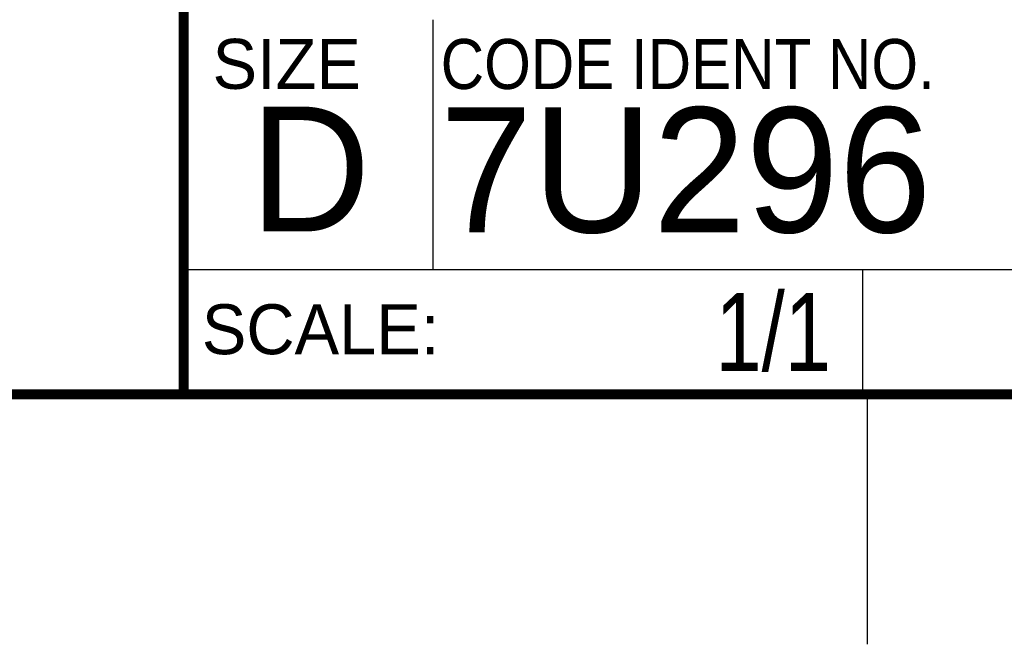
# Model space of a CAD drawing. Header units: inches. Extents: x 0 to 34, y 0 to 22.
# Tile 49 of 121: x 28.1 to 30, y 0 to 1.3. Entities that reach past the tile are written whole.
import ezdxf

# ---------------------------------------------------------------- set-up
doc = ezdxf.new("R2010")
doc.units = ezdxf.units.IN
doc.header["$LTSCALE"] = 1.87
doc.header["$MEASUREMENT"] = 0
doc.layers.get('0').update_dxf_attribs({"linetype": 'CONTINUOUS'})
doc.layers.add('DETAIL', color=7, linetype='CONTINUOUS')
doc.styles.get("Standard").update_dxf_attribs({"font": 'txt', "width": 0.8})
doc.styles.add('TEXTSTYLE_2', font='txt')
doc.styles.add('TEXTSTYLE_3', font='txt', dxfattribs={"width": 0.9})

msp = doc.modelspace()

# ---------------------------------------------------------------- linework, layer by layer
at = {"color": 2, "linetype": 'CONTINUOUS'}
for p, q in [((28.88, 0.75), (28.88, 1.25)), ((28.3795, 0.75), (29.7395, 0.75)), ((28.3795, 0.75), (28.3795, 0.5)), ((28.38, 0.75), (33.5, 0.75)), ((29.7395, 0.75), (29.7395, 0.5)), ((28.3795, 0.5), (29.7395, 0.5)), ((29.75, 0), (29.75, 0.5))]:
    msp.add_line(p, q, dxfattribs=at)
at = {"color": 7, "linetype": 'CONTINUOUS', "const_width": 0.02}
for points in [[(28.38, 3), (28.38, 0.5)], [(0.5, 0.5), (33.5, 0.5)]]:
    msp.add_lwpolyline(points, dxfattribs=at)

# ---------------------------------------------------------------- texts
at = {"color": 2, "linetype": 'CONTINUOUS', "char_height": 0.1, "attachment_point": 1, "line_spacing_factor": 0.9}
for s, insert, width, style in [('SIZE', (28.4379, 1.2118), 0.4, 'TEXTSTYLE_2'), ('CODE IDENT NO.', (28.8949, 1.2115), 1.26, 'TEXTSTYLE_3'), ('SCALE:', (28.4164, 0.6806), 0.6, 'TEXTSTYLE_2')]:
    msp.add_mtext(s, dxfattribs=dict(at, insert=insert, width=width, style=style))
at = {"color": 7, "linetype": 'CONTINUOUS', "char_height": 0.25, "attachment_point": 1, "line_spacing_factor": 0.9, "style": 'TEXTSTYLE_2'}
for s, insert, width in [('D  ', (28.5128, 1.0764), 0.75), ('7U296', (28.8928, 1.0745), 1.25)]:
    msp.add_mtext(s, dxfattribs=dict(at, insert=insert, width=width))
at = {"layer": 'DETAIL', "color": 7, "linetype": 'CONTINUOUS', "insert": (29.677, 0.7032), "char_height": 0.15625, "width": 0.375, "attachment_point": 3, "line_spacing_factor": 0.9}
msp.add_mtext('1/1', dxfattribs=at)

doc.saveas('drawing.dxf')
